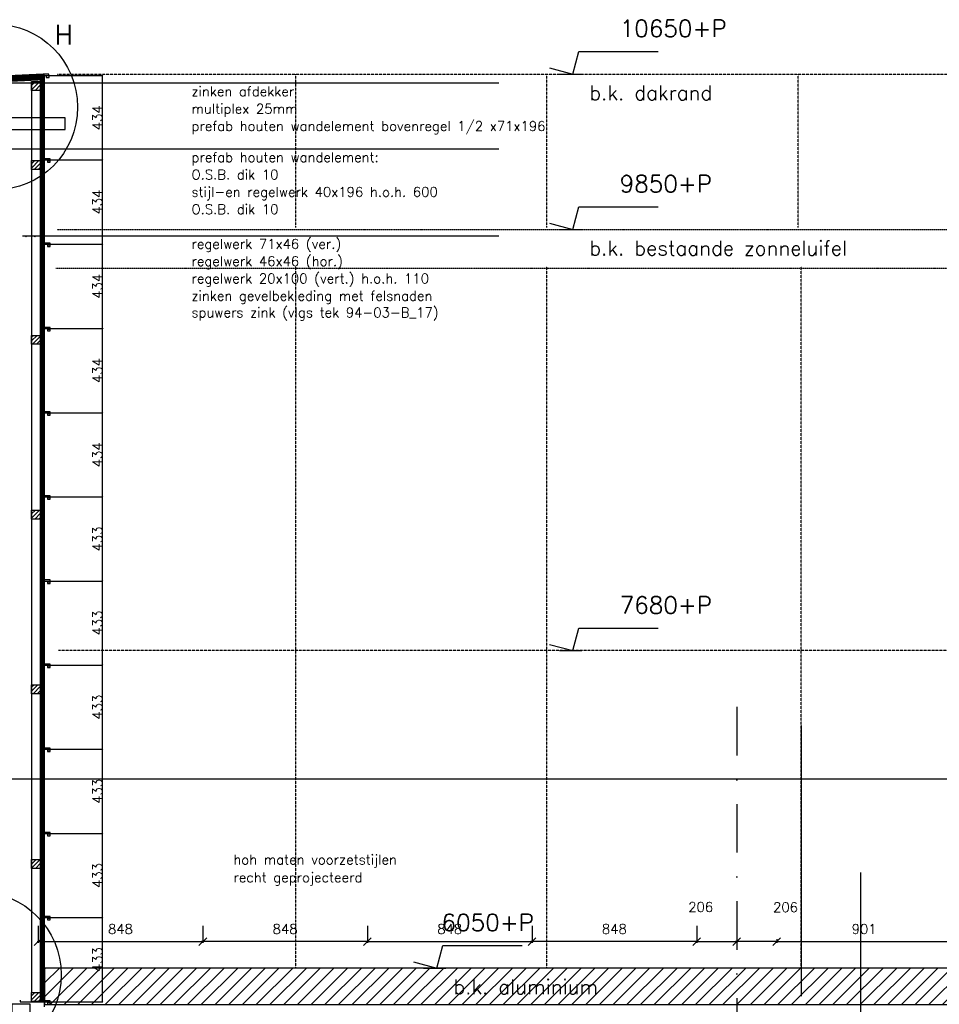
# Model space of a CAD drawing. Extents: x 0 to 297174, y -27731 to 163980.
# Tile 121 of 152: x 193958 to 198695, y 98304 to 103376. Entities that reach past the tile are written whole.
import ezdxf

# ---------------------------------------------------------------- set-up
doc = ezdxf.new("R2010")
doc.units = 0
doc.header["$LTSCALE"] = 5
doc.header["$MEASUREMENT"] = 0
doc.header["$PDMODE"] = 3
doc.header["$PDSIZE"] = 0.1
for name, pattern in [('DASHDOT', [1, 0.5, -0.25, 0, -0.25]), ('DD1', [2.66667, 1.66667, -0.5, 0, -0.5]), ('HIDDEN', [0.375, 0.25, -0.125]), ('HIDDEN2', [0.1875, 0.125, -0.0625])]:
    doc.linetypes.add(name, pattern=pattern)
doc.layers.get('0').update_dxf_attribs({"linetype": 'CONTINUOUS'})
doc.layers.get('DEFPOINTS').update_dxf_attribs({"linetype": 'CONTINUOUS'})
for name, color, linetype in [('_DETAILNUMMERS', 4, 'CONTINUOUS'), ('_DETAILNUMMERSTEKST', 4, 'CONTINUOUS'), ('A--01A1_ACEER', 1, 'CONTINUOUS'), ('A--A25--_F--3-', 9, 'CONTINUOUS'), ('A--A42--_F--3-', 9, 'CONTINUOUS'), ('A--L21D1_BUITENWAND', 1, 'CONTINUOUS'), ('A--L21D2_BUITENWAND', 2, 'CONTINUOUS'), ('A--L21DC1_BUITENWAND', 1, 'HIDDEN'), ('A--L21DC2_BUITENWAND', 2, 'HIDDEN2'), ('A--L25--', 7, 'CONTINUOUS'), ('A--L25--_F-23-', 7, 'CONTINUOUS'), ('A--L31A1_BUITENKOZIJN', 1, 'CONTINUOUS'), ('A--L42--', 7, 'CONTINUOUS'), ('A--L42--_F--3-', 7, 'CONTINUOUS'), ('A--M$1A-_F123-', 1, 'CONTINUOUS'), ('A--M01A1_MAATVOERING', 1, 'CONTINUOUS'), ('A--M01B1_HOOGTE_MAATV', 1, 'CONTINUOUS'), ('A--T$1A-_F123_20', 1, 'CONTINUOUS'), ('A--T01A-25_TEKST', 2, 'CONTINUOUS'), ('A--T01B2_HOOGTE_MAATV', 2, 'CONTINUOUS'), ('A--T01B3_HOOGTE_MAATV', 3, 'CONTINUOUS'), ('AL21-D3-_BUITENWAND', 3, 'CONTINUOUS'), ('STRAMIEN', 8, 'DD1'), ('X--LR---_CP', 7, 'CONTINUOUS')]:
    doc.layers.add(name, color=color, linetype=linetype)
doc.styles.add('HIEMSTRA', font='romans.shx')
doc.styles.add('HOOGTEXT', font='ROMANS.shx', dxfattribs={"height": 2.5})
doc.dimstyles.new('ALFA25', dxfattribs={"dimtxt": 50, "dimasz": 2, "dimexe": 0.3, "dimexo": 0.3, "dimgap": 2, "dimtad": 1, "dimdec": 0, "dimzin": 0, "dimdsep": 46, "dimtxsty": 'HIEMSTRA', "dimblk1": 'OBLIQUE', "dimblk2": 'OBLIQUE', "dimsah": 1, "dimcen": 0.09, "dimdle": 0.3, "dimclrd": 1, "dimclre": 1, "dimclrt": 2, "dimadec": 0, "dimazin": 0, "dimtfac": 0.75, "dimtdec": 4, "dimtix": 1, "dimtmove": 2, "dimatfit": 3, "dimldrblk": 'OBLIQUE', "dimfxl": 0, "dimtvp": 625, "dimtolj": 1, "dimtzin": 0, "dimarcsym": 0})
doc.dimstyles.get("Standard").update_dxf_attribs({"dimscale": 50, "dimtxt": 2.5, "dimasz": 2, "dimexe": 0.3, "dimexo": 0.3, "dimgap": 2, "dimtad": 1, "dimdec": 0, "dimzin": 0, "dimdsep": 46, "dimtxsty": 'HIEMSTRA', "dimblk1": 'OBLIQUE', "dimblk2": 'OBLIQUE', "dimsah": 1, "dimcen": 0.09, "dimdle": 0.3, "dimclrd": 1, "dimclre": 1, "dimclrt": 2, "dimadec": 0, "dimazin": 0, "dimtfac": 1, "dimtdec": 4, "dimtix": 1, "dimtmove": 2, "dimatfit": 3, "dimldrblk": 'OBLIQUE', "dimfxl": 0, "dimtvp": 625, "dimtolj": 1, "dimtzin": 0, "dimarcsym": 0})

# ---------------------------------------------------------------- blocks, each defined once
blk = doc.blocks.new('Q020261-')
at = {"layer": 'A--A25--_F--3-'}
h = blk.add_hatch(dxfattribs=at)
h.set_pattern_fill('ALFALINE', color=256, scale=15, style=0, pattern_type=2)
h.set_pattern_definition([(45, (0, 0), (-10.6066, 10.6066), [])])
h.paths.add_polyline_path([(0, 0), (0, 46), (46, 46), (46, 0)])
at = {"layer": 'A--L25--_F-23-', "color": 2, "linetype": 'Continuous'}
blk.add_lwpolyline([(0, 0), (0, 46), (46, 46), (46, 0)], close=True, dxfattribs=at)
at = {"layer": 'X--LR---_CP'}
for p in [(0, 0), (0, 0), (46, 0)]:
    blk.add_point(p, dxfattribs=at)
blk = doc.blocks.new('_OBLIQUE')
at = {"color": 0, "linetype": 'ByBlock'}
blk.add_line((-0.5, -0.5), (0.5, 0.5), dxfattribs=at)
blk = doc.blocks.new('*D112')
at = {"layer": 'A--M$1A-_F123-', "color": 1, "lineweight": -2, "ltscale": 10}
for p, q in [((194098.4, 100051.4), (194385.7, 100051.4)), ((194385.4, 99617.6), (194385.4, 100051.7)), ((194085.9, 99617.9), (194385.7, 99617.9))]:
    blk.add_line(p, q, dxfattribs=at)
at = {"layer": 'DEFPOINTS', "color": 0, "ltscale": 10}
for p in [(194098.1, 100051.4), (194385.4, 100051.4), (194085.6, 99617.9)]:
    blk.add_point(p, dxfattribs=at)
at = {"layer": 'A--M$1A-_F123-', "color": 1, "lineweight": -2, "ltscale": 10, "xscale": 2, "yscale": 2, "zscale": 2}
for p, rotation in [((194385.4, 100051.4), 90), ((194385.4, 99617.9), 270)]:
    blk.add_blockref('_OBLIQUE', p, dxfattribs=dict(at, rotation=rotation))
at = {"layer": 'A--M$1A-_F123-', "color": 2, "ltscale": 10, "insert": (194358.4, 99834.7), "char_height": 50, "attachment_point": 5, "rotation": 90, "style": 'HIEMSTRA'}
blk.add_mtext('\\A1;433', dxfattribs=at)
blk = doc.blocks.new('*D113')
at = {"layer": 'A--M$1A-_F123-', "color": 1, "lineweight": -2, "ltscale": 10}
for p, q in [((194098.4, 100484.4), (194385.7, 100484.4)), ((194385.4, 100051.1), (194385.4, 100484.7)), ((194098.4, 100051.4), (194385.7, 100051.4))]:
    blk.add_line(p, q, dxfattribs=at)
at = {"layer": 'DEFPOINTS', "color": 0, "ltscale": 10}
for p in [(194098.1, 100484.4), (194385.4, 100484.4), (194098.1, 100051.4)]:
    blk.add_point(p, dxfattribs=at)
at = {"layer": 'A--M$1A-_F123-', "color": 1, "lineweight": -2, "ltscale": 10, "xscale": 2, "yscale": 2, "zscale": 2}
for p, rotation in [((194385.4, 100484.4), 90), ((194385.4, 100051.4), 270)]:
    blk.add_blockref('_OBLIQUE', p, dxfattribs=dict(at, rotation=rotation))
at = {"layer": 'A--M$1A-_F123-', "color": 2, "ltscale": 10, "insert": (194358.4, 100267.9), "char_height": 50, "attachment_point": 5, "rotation": 90, "style": 'HIEMSTRA'}
blk.add_mtext('\\A1;433', dxfattribs=at)
blk = doc.blocks.new('*D114')
at = {"layer": 'A--M$1A-_F123-', "color": 1, "lineweight": -2, "ltscale": 10}
for p, q in [((194098.4, 100917.4), (194385.7, 100917.4)), ((194385.4, 100484.1), (194385.4, 100917.7)), ((194098.4, 100484.4), (194385.7, 100484.4))]:
    blk.add_line(p, q, dxfattribs=at)
at = {"layer": 'DEFPOINTS', "color": 0, "ltscale": 10}
for p in [(194098.1, 100917.4), (194385.4, 100917.4), (194098.1, 100484.4)]:
    blk.add_point(p, dxfattribs=at)
at = {"layer": 'A--M$1A-_F123-', "color": 1, "lineweight": -2, "ltscale": 10, "xscale": 2, "yscale": 2, "zscale": 2}
for p, rotation in [((194385.4, 100917.4), 90), ((194385.4, 100484.4), 270)]:
    blk.add_blockref('_OBLIQUE', p, dxfattribs=dict(at, rotation=rotation))
at = {"layer": 'A--M$1A-_F123-', "color": 2, "ltscale": 10, "insert": (194358.4, 100700.9), "char_height": 50, "attachment_point": 5, "rotation": 90, "style": 'HIEMSTRA'}
blk.add_mtext('\\A1;433', dxfattribs=at)
blk = doc.blocks.new('*D115')
at = {"layer": 'A--M$1A-_F123-', "color": 1, "lineweight": -2, "ltscale": 10}
for p, q in [((194098.4, 101351.4), (194385.7, 101351.4)), ((194385.4, 100917.1), (194385.4, 101351.7)), ((194098.4, 100917.4), (194385.7, 100917.4))]:
    blk.add_line(p, q, dxfattribs=at)
at = {"layer": 'DEFPOINTS', "color": 0, "ltscale": 10}
for p in [(194098.1, 101351.4), (194385.4, 101351.4), (194098.1, 100917.4)]:
    blk.add_point(p, dxfattribs=at)
at = {"layer": 'A--M$1A-_F123-', "color": 1, "lineweight": -2, "ltscale": 10, "xscale": 2, "yscale": 2, "zscale": 2}
for p, rotation in [((194385.4, 101351.4), 90), ((194385.4, 100917.4), 270)]:
    blk.add_blockref('_OBLIQUE', p, dxfattribs=dict(at, rotation=rotation))
at = {"layer": 'A--M$1A-_F123-', "color": 2, "ltscale": 10, "insert": (194358.4, 101134.4), "char_height": 50, "attachment_point": 5, "rotation": 90, "style": 'HIEMSTRA'}
blk.add_mtext('\\A1;434', dxfattribs=at)
blk = doc.blocks.new('*D116')
at = {"layer": 'A--M$1A-_F123-', "color": 1, "lineweight": -2, "ltscale": 10}
for p, q in [((194098.4, 101785.4), (194385.7, 101785.4)), ((194385.4, 101351.1), (194385.4, 101785.7)), ((194098.4, 101351.4), (194385.7, 101351.4))]:
    blk.add_line(p, q, dxfattribs=at)
at = {"layer": 'DEFPOINTS', "color": 0, "ltscale": 10}
for p in [(194098.1, 101785.4), (194385.4, 101785.4), (194098.1, 101351.4)]:
    blk.add_point(p, dxfattribs=at)
at = {"layer": 'A--M$1A-_F123-', "color": 1, "lineweight": -2, "ltscale": 10, "xscale": 2, "yscale": 2, "zscale": 2}
for p, rotation in [((194385.4, 101785.4), 90), ((194385.4, 101351.4), 270)]:
    blk.add_blockref('_OBLIQUE', p, dxfattribs=dict(at, rotation=rotation))
at = {"layer": 'A--M$1A-_F123-', "color": 2, "ltscale": 10, "insert": (194358.4, 101568.4), "char_height": 50, "attachment_point": 5, "rotation": 90, "style": 'HIEMSTRA'}
blk.add_mtext('\\A1;434', dxfattribs=at)
blk = doc.blocks.new('*D117')
at = {"layer": 'A--M$1A-_F123-', "color": 1, "lineweight": -2, "ltscale": 10}
for p, q in [((194098.4, 102219.4), (194385.7, 102219.4)), ((194385.4, 101785.1), (194385.4, 102219.7)), ((194098.4, 101785.4), (194385.7, 101785.4))]:
    blk.add_line(p, q, dxfattribs=at)
at = {"layer": 'DEFPOINTS', "color": 0, "ltscale": 10}
for p in [(194098.1, 102219.4), (194385.4, 102219.4), (194098.1, 101785.4)]:
    blk.add_point(p, dxfattribs=at)
at = {"layer": 'A--M$1A-_F123-', "color": 1, "lineweight": -2, "ltscale": 10, "xscale": 2, "yscale": 2, "zscale": 2}
for p, rotation in [((194385.4, 102219.4), 90), ((194385.4, 101785.4), 270)]:
    blk.add_blockref('_OBLIQUE', p, dxfattribs=dict(at, rotation=rotation))
at = {"layer": 'A--M$1A-_F123-', "color": 2, "ltscale": 10, "insert": (194358.4, 102002.4), "char_height": 50, "attachment_point": 5, "rotation": 90, "style": 'HIEMSTRA'}
blk.add_mtext('\\A1;434', dxfattribs=at)
blk = doc.blocks.new('*D118')
at = {"layer": 'A--M$1A-_F123-', "color": 1, "lineweight": -2, "ltscale": 10}
for p, q in [((194098.4, 102653.4), (194385.7, 102653.4)), ((194385.4, 102219.1), (194385.4, 102653.7)), ((194098.4, 102219.4), (194385.7, 102219.4))]:
    blk.add_line(p, q, dxfattribs=at)
at = {"layer": 'DEFPOINTS', "color": 0, "ltscale": 10}
for p in [(194098.1, 102653.4), (194385.4, 102653.4), (194098.1, 102219.4)]:
    blk.add_point(p, dxfattribs=at)
at = {"layer": 'A--M$1A-_F123-', "color": 1, "lineweight": -2, "ltscale": 10, "xscale": 2, "yscale": 2, "zscale": 2}
for p, rotation in [((194385.4, 102653.4), 90), ((194385.4, 102219.4), 270)]:
    blk.add_blockref('_OBLIQUE', p, dxfattribs=dict(at, rotation=rotation))
at = {"layer": 'A--M$1A-_F123-', "color": 2, "ltscale": 10, "insert": (194358.4, 102436.4), "char_height": 50, "attachment_point": 5, "rotation": 90, "style": 'HIEMSTRA'}
blk.add_mtext('\\A1;434', dxfattribs=at)
blk = doc.blocks.new('*D119')
at = {"layer": 'A--M$1A-_F123-', "color": 1, "lineweight": -2, "ltscale": 10}
for p, q in [((194098.4, 103087.9), (194385.7, 103087.9)), ((194385.4, 102653.1), (194385.4, 103088.2)), ((194098.4, 102653.4), (194385.7, 102653.4))]:
    blk.add_line(p, q, dxfattribs=at)
at = {"layer": 'DEFPOINTS', "color": 0, "ltscale": 10}
for p in [(194098.1, 103087.9), (194385.4, 103087.9), (194098.1, 102653.4)]:
    blk.add_point(p, dxfattribs=at)
at = {"layer": 'A--M$1A-_F123-', "color": 1, "lineweight": -2, "ltscale": 10, "xscale": 2, "yscale": 2, "zscale": 2}
for p, rotation in [((194385.4, 103087.9), 90), ((194385.4, 102653.4), 270)]:
    blk.add_blockref('_OBLIQUE', p, dxfattribs=dict(at, rotation=rotation))
at = {"layer": 'A--M$1A-_F123-', "color": 2, "ltscale": 10, "insert": (194358.4, 102870.7), "char_height": 50, "attachment_point": 5, "rotation": 90, "style": 'HIEMSTRA'}
blk.add_mtext('\\A1;434', dxfattribs=at)
blk = doc.blocks.new('*D120')
at = {"layer": 'A--M$1A-_F123-', "color": 1, "lineweight": -2, "ltscale": 10}
for p, q in [((194098.4, 99617.9), (194385.7, 99617.9)), ((194385.4, 99184.2), (194385.4, 99618.2)), ((194085.9, 99184.5), (194385.7, 99184.5))]:
    blk.add_line(p, q, dxfattribs=at)
at = {"layer": 'DEFPOINTS', "color": 0, "ltscale": 10}
for p in [(194098.1, 99617.9), (194385.4, 99617.9), (194085.6, 99184.5)]:
    blk.add_point(p, dxfattribs=at)
at = {"layer": 'A--M$1A-_F123-', "color": 1, "lineweight": -2, "ltscale": 10, "xscale": 2, "yscale": 2, "zscale": 2}
for p, rotation in [((194385.4, 99617.9), 90), ((194385.4, 99184.5), 270)]:
    blk.add_blockref('_OBLIQUE', p, dxfattribs=dict(at, rotation=rotation))
at = {"layer": 'A--M$1A-_F123-', "color": 2, "ltscale": 10, "insert": (194358.4, 99401.2), "char_height": 50, "attachment_point": 5, "rotation": 90, "style": 'HIEMSTRA'}
blk.add_mtext('\\A1;433', dxfattribs=at)
blk = doc.blocks.new('*D121')
at = {"layer": 'A--M$1A-_F123-', "color": 1, "lineweight": -2, "ltscale": 10}
for p, q in [((194098.4, 99184.5), (194385.7, 99184.5)), ((194385.4, 98750.7), (194385.4, 99184.8)), ((194085.9, 98751), (194385.7, 98751))]:
    blk.add_line(p, q, dxfattribs=at)
at = {"layer": 'DEFPOINTS', "color": 0, "ltscale": 10}
for p in [(194098.1, 99184.5), (194385.4, 99184.5), (194085.6, 98751)]:
    blk.add_point(p, dxfattribs=at)
at = {"layer": 'A--M$1A-_F123-', "color": 1, "lineweight": -2, "ltscale": 10, "xscale": 2, "yscale": 2, "zscale": 2}
for p, rotation in [((194385.4, 99184.5), 90), ((194385.4, 98751), 270)]:
    blk.add_blockref('_OBLIQUE', p, dxfattribs=dict(at, rotation=rotation))
at = {"layer": 'A--M$1A-_F123-', "color": 2, "ltscale": 10, "insert": (194358.4, 98967.7), "char_height": 50, "attachment_point": 5, "rotation": 90, "style": 'HIEMSTRA'}
blk.add_mtext('\\A1;433', dxfattribs=at)
blk = doc.blocks.new('*D122')
at = {"layer": 'A--M$1A-_F123-', "color": 1, "lineweight": -2, "ltscale": 10}
for p, q in [((194098.4, 98751), (194385.7, 98751)), ((194385.4, 98317.2), (194385.4, 98751.3)), ((194085.9, 98317.5), (194385.7, 98317.5))]:
    blk.add_line(p, q, dxfattribs=at)
at = {"layer": 'DEFPOINTS', "color": 0, "ltscale": 10}
for p in [(194098.1, 98751), (194385.4, 98751), (194085.6, 98317.5)]:
    blk.add_point(p, dxfattribs=at)
at = {"layer": 'A--M$1A-_F123-', "color": 1, "lineweight": -2, "ltscale": 10, "xscale": 2, "yscale": 2, "zscale": 2}
for p, rotation in [((194385.4, 98751), 90), ((194385.4, 98317.5), 270)]:
    blk.add_blockref('_OBLIQUE', p, dxfattribs=dict(at, rotation=rotation))
at = {"layer": 'A--M$1A-_F123-', "color": 2, "ltscale": 10, "insert": (194358.4, 98534.3), "char_height": 50, "attachment_point": 5, "rotation": 90, "style": 'HIEMSTRA'}
blk.add_mtext('\\A1;433', dxfattribs=at)
blk = doc.blocks.new('*U1701')
at = {"layer": 'A--A42--_F--3-', "linetype": 'Continuous'}
h = blk.add_hatch(dxfattribs=at)
h.set_pattern_fill('ALFALINE', color=256, scale=4, angle=225, style=0)
h.set_pattern_definition([(270, (0, 0), (4, 2e-14), [])])
h.paths.add_polyline_path([(0, 0), (-10, 0), (-10, 4746.7), (0, 4746.7), (10, 4746.7), (10, 0)])
at = {"layer": 'A--L42--_F--3-', "color": 3, "linetype": 'Continuous'}
for points in [[(0, 0), (-10, 0), (-10, 4746.7), (0, 4746.7)], [(0, 0), (10, 0), (10, 4746.7), (0, 4746.7)]]:
    blk.add_lwpolyline(points, dxfattribs=at)
blk = doc.blocks.new('*D495')
at = {"layer": 'A--M$1A-_F123-', "color": 1, "linetype": 'Continuous', "lineweight": -2}
for p, q in [((194053.4, 99174), (194053.4, 99087.2)), ((194901.4, 99174), (194901.4, 99087.2)), ((194047.4, 99093.2), (194907.4, 99093.2))]:
    blk.add_line(p, q, dxfattribs=at)
at = {"layer": 'DEFPOINTS', "color": 0, "linetype": 'Continuous'}
for p in [(194053.4, 99180), (194901.4, 99180), (194901.4, 99093.2)]:
    blk.add_point(p, dxfattribs=at)
at = {"layer": 'A--M$1A-_F123-', "color": 1, "linetype": 'Continuous', "lineweight": -2, "xscale": 40, "yscale": 40, "zscale": 40, "rotation": 180}
blk.add_blockref('_OBLIQUE', (194053.4, 99093.2), dxfattribs=at)
at = {"layer": 'A--M$1A-_F123-', "color": 1, "linetype": 'Continuous', "lineweight": -2, "xscale": 40, "yscale": 40, "zscale": 40}
blk.add_blockref('_OBLIQUE', (194901.4, 99093.2), dxfattribs=at)
at = {"layer": 'A--M$1A-_F123-', "color": 2, "linetype": 'Continuous', "insert": (194477.4, 99158.2), "char_height": 50, "attachment_point": 5, "style": 'HIEMSTRA'}
blk.add_mtext('\\A1;848', dxfattribs=at)
blk = doc.blocks.new('*D496')
at = {"layer": 'A--M$1A-_F123-', "color": 1, "linetype": 'Continuous', "lineweight": -2}
for p, q in [((194901.4, 99174), (194901.4, 99087.2)), ((195749.4, 99174), (195749.4, 99087.2)), ((195755.4, 99093.2), (194895.4, 99093.2))]:
    blk.add_line(p, q, dxfattribs=at)
at = {"layer": 'DEFPOINTS', "color": 0, "linetype": 'Continuous'}
for p in [(194901.4, 99180), (195749.4, 99180), (194901.4, 99093.2)]:
    blk.add_point(p, dxfattribs=at)
at = {"layer": 'A--M$1A-_F123-', "color": 1, "linetype": 'Continuous', "lineweight": -2, "xscale": 40, "yscale": 40, "zscale": 40, "rotation": 180}
blk.add_blockref('_OBLIQUE', (194901.4, 99093.2), dxfattribs=at)
at = {"layer": 'A--M$1A-_F123-', "color": 1, "linetype": 'Continuous', "lineweight": -2, "xscale": 40, "yscale": 40, "zscale": 40}
blk.add_blockref('_OBLIQUE', (195749.4, 99093.2), dxfattribs=at)
at = {"layer": 'A--M$1A-_F123-', "color": 2, "linetype": 'Continuous', "insert": (195325.4, 99158.2), "char_height": 50, "attachment_point": 5, "style": 'HIEMSTRA'}
blk.add_mtext('\\A1;848', dxfattribs=at)
blk = doc.blocks.new('*D497')
at = {"layer": 'A--M$1A-_F123-', "color": 1, "linetype": 'Continuous', "lineweight": -2}
for p, q in [((196597.4, 99174), (196597.4, 99087.2)), ((197445.4, 99174), (197445.4, 99087.2)), ((197451.4, 99093.2), (196591.4, 99093.2))]:
    blk.add_line(p, q, dxfattribs=at)
at = {"layer": 'DEFPOINTS', "color": 0, "linetype": 'Continuous'}
for p in [(196597.4, 99180), (197445.4, 99180), (196597.4, 99093.2)]:
    blk.add_point(p, dxfattribs=at)
at = {"layer": 'A--M$1A-_F123-', "color": 1, "linetype": 'Continuous', "lineweight": -2, "xscale": 40, "yscale": 40, "zscale": 40, "rotation": 180}
blk.add_blockref('_OBLIQUE', (196597.4, 99093.2), dxfattribs=at)
at = {"layer": 'A--M$1A-_F123-', "color": 1, "linetype": 'Continuous', "lineweight": -2, "xscale": 40, "yscale": 40, "zscale": 40}
blk.add_blockref('_OBLIQUE', (197445.4, 99093.2), dxfattribs=at)
at = {"layer": 'A--M$1A-_F123-', "color": 2, "linetype": 'Continuous', "insert": (197021.4, 99158.2), "char_height": 50, "attachment_point": 5, "style": 'HIEMSTRA'}
blk.add_mtext('\\A1;848', dxfattribs=at)
blk = doc.blocks.new('*D498')
at = {"layer": 'A--M$1A-_F123-', "color": 1, "linetype": 'Continuous', "lineweight": -2}
for p, q in [((195749.4, 99174), (195749.4, 99087.2)), ((196597.4, 99174), (196597.4, 99087.2)), ((195743.4, 99093.2), (196603.4, 99093.2))]:
    blk.add_line(p, q, dxfattribs=at)
at = {"layer": 'DEFPOINTS', "color": 0, "linetype": 'Continuous'}
for p in [(195749.4, 99180), (196597.4, 99180), (196597.4, 99093.2)]:
    blk.add_point(p, dxfattribs=at)
at = {"layer": 'A--M$1A-_F123-', "color": 1, "linetype": 'Continuous', "lineweight": -2, "xscale": 40, "yscale": 40, "zscale": 40, "rotation": 180}
blk.add_blockref('_OBLIQUE', (195749.4, 99093.2), dxfattribs=at)
at = {"layer": 'A--M$1A-_F123-', "color": 1, "linetype": 'Continuous', "lineweight": -2, "xscale": 40, "yscale": 40, "zscale": 40}
blk.add_blockref('_OBLIQUE', (196597.4, 99093.2), dxfattribs=at)
at = {"layer": 'A--M$1A-_F123-', "color": 2, "linetype": 'Continuous', "insert": (196173.4, 99158.2), "char_height": 50, "attachment_point": 5, "style": 'HIEMSTRA'}
blk.add_mtext('\\A1;848', dxfattribs=at)
blk = doc.blocks.new('*D499')
at = {"layer": 'A--M$1A-_F123-', "color": 1, "linetype": 'Continuous', "lineweight": -2}
blk.add_line((197439.4, 99093.2), (197657.6, 99093.2), dxfattribs=at)
at = {"layer": 'DEFPOINTS', "color": 0, "linetype": 'Continuous'}
for p in [(197445.4, 99093.2), (197651.6, 99093.2), (197651.6, 99093.2)]:
    blk.add_point(p, dxfattribs=at)
at = {"layer": 'A--M$1A-_F123-', "color": 1, "linetype": 'Continuous', "lineweight": -2, "xscale": 40, "yscale": 40, "zscale": 40, "rotation": 180}
blk.add_blockref('_OBLIQUE', (197445.4, 99093.2), dxfattribs=at)
at = {"layer": 'A--M$1A-_F123-', "color": 1, "linetype": 'Continuous', "lineweight": -2, "xscale": 40, "yscale": 40, "zscale": 40}
blk.add_blockref('_OBLIQUE', (197651.6, 99093.2), dxfattribs=at)
at = {"layer": 'A--M$1A-_F123-', "color": 2, "linetype": 'Continuous', "insert": (197466.2, 99271.7), "char_height": 50, "attachment_point": 5, "style": 'HIEMSTRA'}
blk.add_mtext('\\A1;206', dxfattribs=at)
blk = doc.blocks.new('*D500')
at = {"layer": 'A--M$1A-_F123-', "color": 1, "linetype": 'Continuous', "lineweight": -2}
blk.add_line((197863.8, 99093.2), (197645.6, 99093.2), dxfattribs=at)
at = {"layer": 'DEFPOINTS', "color": 0, "linetype": 'Continuous'}
for p in [(197651.6, 99093.2), (197651.6, 99093.2), (197857.8, 99093.2)]:
    blk.add_point(p, dxfattribs=at)
at = {"layer": 'A--M$1A-_F123-', "color": 1, "linetype": 'Continuous', "lineweight": -2, "xscale": 40, "yscale": 40, "zscale": 40, "rotation": 180}
blk.add_blockref('_OBLIQUE', (197651.6, 99093.2), dxfattribs=at)
at = {"layer": 'A--M$1A-_F123-', "color": 1, "linetype": 'Continuous', "lineweight": -2, "xscale": 40, "yscale": 40, "zscale": 40}
blk.add_blockref('_OBLIQUE', (197857.8, 99093.2), dxfattribs=at)
at = {"layer": 'A--M$1A-_F123-', "color": 2, "linetype": 'Continuous', "insert": (197902.8, 99270.4), "char_height": 50, "attachment_point": 5, "style": 'HIEMSTRA'}
blk.add_mtext('\\A1;206', dxfattribs=at)
blk = doc.blocks.new('*D501')
at = {"layer": 'A--M$1A-_F123-', "color": 1, "linetype": 'Continuous', "lineweight": -2}
for p, q in [((197857.6, 99106.7), (197857.6, 99087.2)), ((198758.1, 99106.7), (198758.1, 99087.2)), ((197851.6, 99093.2), (198764.1, 99093.2))]:
    blk.add_line(p, q, dxfattribs=at)
at = {"layer": 'DEFPOINTS', "color": 0, "linetype": 'Continuous'}
for p in [(197857.6, 99112.7), (198758.1, 99112.7), (198758.1, 99093.2)]:
    blk.add_point(p, dxfattribs=at)
at = {"layer": 'A--M$1A-_F123-', "color": 1, "linetype": 'Continuous', "lineweight": -2, "xscale": 40, "yscale": 40, "zscale": 40, "rotation": 180}
blk.add_blockref('_OBLIQUE', (197857.6, 99093.2), dxfattribs=at)
at = {"layer": 'A--M$1A-_F123-', "color": 1, "linetype": 'Continuous', "lineweight": -2, "xscale": 40, "yscale": 40, "zscale": 40}
blk.add_blockref('_OBLIQUE', (198758.1, 99093.2), dxfattribs=at)
at = {"layer": 'A--M$1A-_F123-', "color": 2, "linetype": 'Continuous', "insert": (198307.9, 99158.2), "char_height": 50, "attachment_point": 5, "style": 'HIEMSTRA'}
blk.add_mtext('\\A1;901', dxfattribs=at)
blk = doc.blocks.new('HOOGTEP')
at = {"layer": 'A--M01A1_MAATVOERING'}
for p, q in [((0, 0), (0.62, 2.33)), ((0.62, 2.33), (8.79, 2.33)), ((-2.41, 0.65), (0, 0))]:
    blk.add_line(p, q, dxfattribs=at)
at = {"layer": 'A--M01B1_HOOGTE_MAATV'}
blk.add_line((-1.38, 0), (0.91, 0), dxfattribs=at)
at = {"layer": 'A--T01B2_HOOGTE_MAATV', "style": 'HOOGTEXT', "flags": 4}
blk.add_attdef('TEKST', (1.84, -0.67), '', height=1.5, dxfattribs=at)
at = {"layer": 'A--T01B3_HOOGTE_MAATV', "style": 'HOOGTEXT', "flags": 4}
blk.add_attdef('HOOGTE', (1.67, 3.82), '', height=1.75, dxfattribs=at)

msp = doc.modelspace()

# ---------------------------------------------------------------- hatches: boundary and pattern name
at = {"layer": 'A--01A1_ACEER'}
h = msp.add_hatch(dxfattribs=at)
h.set_pattern_fill('ANSI31', color=256, scale=400, style=0)
h.paths.add_polyline_path([(194085.6, 98490.9), (194085.6, 98302.9), (201576.9, 98302.9), (201576.9, 98490.9)])
edge = h.paths.add_edge_path(flags=16)
edge.add_line((201576.9, 98490.9), (194085.6, 98490.9))
at = {"layer": 'A--A42--_F--3-'}
h = msp.add_hatch(dxfattribs=at)
h.set_pattern_fill('ALFALINE', color=256, scale=4, angle=132.3132, style=0, pattern_type=2)
h.set_pattern_definition([(2.6868, (194090.042, 103792.191), (0.187505, -3.995603), [])])
h.paths.add_polyline_path([(194085.4, 103074), (194084.5, 103093), (193738.5, 103076.8), (193739.4, 103057.8), (193739.7, 103051.8), (194085.6, 103068)])

# ---------------------------------------------------------------- linework, layer by layer
at = {"linetype": 'Continuous'}
msp.add_line((194086.2, 99216.7), (194086.2, 99786), dxfattribs=at)
at = {"layer": '_DETAILNUMMERS'}
msp.add_line((198288.7, 98982.5), (198288.7, 97790.7), dxfattribs=at)
for centre in [(193829.4, 102925.9), (193745, 98456.5, 0)]:
    msp.add_circle(centre, 427.3, dxfattribs=at)
at = {"layer": 'A--01A1_ACEER', "ltscale": 10}
msp.add_line((162632.5, 99465.9), (204168.1, 99465.9), dxfattribs=at)
at = {"layer": 'A--01A1_ACEER', "color": 2}
msp.add_lwpolyline([(194193.2, 102810.7), (194193.2, 102870.7), (193589.6, 102870.7), (193589.6, 102990.7), (193529.6, 102990.7), (193529.6, 102810.7)], close=True, dxfattribs=at)
at = {"layer": 'A--L21D1_BUITENWAND', "elevation": 0}
msp.add_lwpolyline([(193920, 98306.5), (194010, 98306.5), (194010, 98242.4), (193920, 98242.4)], close=True, dxfattribs=at)
at = {"layer": 'A--L21D2_BUITENWAND'}
for p, q in [((194019.6, 103045.5), (194019.6, 98364.8)), ((194065.6, 103045.5), (194065.6, 98403.6))]:
    msp.add_line(p, q, dxfattribs=at)
at = {"layer": 'A--L21D2_BUITENWAND', "color": 4}
msp.add_lwpolyline([(194094.7, 103085.7), (194095.1, 103077.9), (194109.3, 103078.6), (194108.5, 103095.9), (194078.5, 103094.6), (193716.7, 103078.3), (193722.6, 102946.1), (193743.7, 102959.6)], dxfattribs=at)
for points in [[(194101.4, 102649.4), (194101.4, 102641.6), (194115.6, 102641.6), (194115.6, 102658.9), (194085.6, 102658.9), (194085.6, 103084.4, -0.414215), (194089.6, 103088.4), (194106.5, 103088.4, -0.410365), (194108.5, 103086.4), (194108.5, 103081.6)], [(194101.4, 102215.4), (194101.4, 102207.6), (194115.6, 102207.6), (194115.6, 102224.9), (194085.6, 102224.9), (194085.6, 102649.4, -0.414215), (194089.6, 102653.4), (194106.5, 102653.4, -0.410365), (194108.5, 102651.4), (194108.5, 102646.6)], [(194101.4, 102215.4), (194101.4, 102207.6), (194115.6, 102207.6), (194115.6, 102224.9), (194085.6, 102224.9), (194085.6, 102649.4, -0.414215), (194089.6, 102653.4), (194106.5, 102653.4, -0.410365), (194108.5, 102651.4), (194108.5, 102646.6)], [(194101.4, 101781.4), (194101.4, 101773.6), (194115.6, 101773.6), (194115.6, 101790.9), (194085.6, 101790.9), (194085.6, 102215.4, -0.414215), (194089.6, 102219.4), (194106.5, 102219.4, -0.410365), (194108.5, 102217.4), (194108.5, 102212.6)], [(194101.4, 101347.4), (194101.4, 101339.6), (194115.6, 101339.6), (194115.6, 101356.9), (194085.6, 101356.9), (194085.6, 101781.4, -0.414215), (194089.6, 101785.4), (194106.5, 101785.4, -0.410365), (194108.5, 101783.4), (194108.5, 101778.6)], [(194101.4, 100913.4), (194101.4, 100905.6), (194115.6, 100905.6), (194115.6, 100922.9), (194085.6, 100922.9), (194085.6, 101347.4, -0.414215), (194089.6, 101351.4), (194106.5, 101351.4, -0.410365), (194108.5, 101349.4), (194108.5, 101344.6)], [(194101.4, 100480.4), (194101.4, 100472.6), (194115.6, 100472.6), (194115.6, 100489.9), (194085.6, 100489.9), (194085.6, 100913.4, -0.414215), (194089.6, 100917.4), (194106.5, 100917.4, -0.410365), (194108.5, 100915.4), (194108.5, 100910.6)], [(194101.4, 100047.4), (194101.4, 100039.6), (194115.6, 100039.6), (194115.6, 100056.9), (194085.6, 100056.9), (194085.6, 100480.4, -0.414215), (194089.6, 100484.4), (194106.5, 100484.4, -0.410365), (194108.5, 100482.4), (194108.5, 100477.6)], [(194101.4, 99613.9), (194101.4, 99606.1), (194115.6, 99606.1), (194115.6, 99623.5), (194085.6, 99623.5), (194085.6, 100047.9, -0.414215), (194089.6, 100051.9), (194106.5, 100051.9, -0.410365), (194108.5, 100050), (194108.5, 100045.1)], [(194101.4, 99180.5), (194101.4, 99172.6), (194115.6, 99172.6), (194115.6, 99190), (194085.6, 99190), (194085.6, 99614.5, -0.414215), (194089.6, 99618.5), (194106.5, 99618.5, -0.410365), (194108.5, 99616.5), (194108.5, 99611.6)], [(194101.4, 98747), (194101.4, 98739.2), (194115.6, 98739.2), (194115.6, 98756.5), (194085.6, 98756.5), (194085.6, 99181, -0.414215), (194089.6, 99185), (194106.5, 99185, -0.410365), (194108.5, 99183), (194108.5, 99178.2)], [(194101.4, 98313.5), (194101.4, 98305.7), (194115.6, 98305.7), (194115.6, 98323), (194085.6, 98323), (194085.6, 98747.5, -0.414215), (194089.6, 98751.5), (194106.5, 98751.5, -0.410365), (194108.5, 98749.5), (194108.5, 98744.7)], [(193961.4, 98325.7), (193961.4, 98317.9), (193961.4, 98317.9), (193961.4, 98317.9), (194085.6, 98317.9), (194085.6, 98314, -0.414215), (194089.6, 98318), (194106.5, 98318, -0.410365), (194108.5, 98316.1), (194108.5, 98311.2)]]:
    msp.add_lwpolyline(points, format="xyb", dxfattribs=at)
at = {"layer": 'A--L21DC1_BUITENWAND'}
for p, q in [((194152, 103095.9), (203561, 103095.9)), ((195380.1, 102305.9), (195380.1, 103095.9)), ((196674.1, 102305.9), (196674.1, 103095.9)), ((197968.1, 102305.9), (197968.1, 103095.9)), ((195380.1, 98490.9), (195380.1, 102105.9)), ((196674.1, 98490.9), (196674.1, 102105.9)), ((197983.8, 98490.9), (197983.8, 102105.9))]:
    msp.add_line(p, q, dxfattribs=at)
at = {"layer": 'A--L21DC1_BUITENWAND', "color": 5}
msp.add_line((201515, 100125.9), (194158, 100125.9), dxfattribs=at)
at = {"layer": 'A--L21DC2_BUITENWAND'}
for p, q in [((194152, 102295.9), (203561, 102295.9)), ((194145, 102095.9), (203561, 102095.9))]:
    msp.add_line(p, q, dxfattribs=at)
at = {"layer": 'A--L31A1_BUITENKOZIJN'}
for p, q in [((197984.2, 99740.9), (197984.2, 98345.9)), ((194085, 99156.9), (194085, 98291.9))]:
    msp.add_line(p, q, dxfattribs=at)
at = {"layer": 'A--L42--_F--3-', "color": 3, "linetype": 'Continuous'}
msp.add_line((193739.7, 103051.8), (194085.6, 103068), dxfattribs=at)
msp.add_lwpolyline([(194085.6, 103068), (194084.5, 103093), (193738.5, 103076.8), (193739.7, 103051.8)], dxfattribs=at)
at = {"layer": 'A--T$1A-_F123_20', "const_width": 4.75}
for points in [[(193988, 102260.5, 1), (193993.3, 102260.5, 1)], [(194033.8, 102260.5, 1), (194039.1, 102260.5, 1)], [(194073.5, 102260.5, 1), (194078.8, 102260.5, 1)]]:
    msp.add_lwpolyline(points, format="xyb", close=True, dxfattribs=at)
at = {"layer": 'A--T01A-25_TEKST'}
for p, q in [((196425.6, 103048.3), (193869.4, 103048.3)), ((196425.6, 102709.4), (193869.4, 102709.4)), ((196425.6, 102260.5), (193973.4, 102260.5))]:
    msp.add_line(p, q, dxfattribs=at)
at = {"layer": 'AL21-D3-_BUITENWAND', "color": 5}
msp.add_lwpolyline([(194085.6, 98490.9), (194085.6, 98302.9), (201576.9, 98302.9), (201576.9, 98490.9)], close=True, dxfattribs=at)
at = {"layer": 'STRAMIEN', "linetype": 'DASHDOT', "ltscale": 100}
msp.add_line((197651.6, 99835.9), (197651.6, 90754.3), dxfattribs=at)
at = {"layer": 'STRAMIEN', "color": 5, "linetype": 'Continuous', "ltscale": 100}
msp.add_line((201576.9, 98490.9), (194085.6, 98490.9), dxfattribs=at)

# ---------------------------------------------------------------- block references
ref = msp.add_blockref('HOOGTEP', (196807.8, 103095.9), dxfattribs=dict(xscale=50, yscale=50, zscale=50))
ref.add_attrib('TEKST', 'b.k. dakrand', (196892.1, 102961.9), dxfattribs={"layer": 'A--T01B2_HOOGTE_MAATV', "height": 75, "style": 'HOOGTEXT', "flags": 4})
ref.add_attrib('HOOGTE', '10650+P', (197048.7, 103286.9), dxfattribs={"layer": 'A--T01B3_HOOGTE_MAATV', "height": 87.5, "style": 'HOOGTEXT', "flags": 4})
ref = msp.add_blockref('HOOGTEP', (196807.8, 102295.9), dxfattribs=dict(xscale=50, yscale=50, zscale=50))
ref.add_attrib('TEKST', 'b.k. bestaande zonneluifel', (196892.1, 102161.9), dxfattribs={"layer": 'A--T01B2_HOOGTE_MAATV', "height": 75, "style": 'HOOGTEXT', "flags": 4})
ref.add_attrib('HOOGTE', '9850+P', (197048.7, 102486.9), dxfattribs={"layer": 'A--T01B3_HOOGTE_MAATV', "height": 87.5, "style": 'HOOGTEXT', "flags": 4})
ref = msp.add_blockref('HOOGTEP', (196807.8, 100125.9), dxfattribs=dict(xscale=50, yscale=50, zscale=50))
ref.add_attrib('HOOGTE', '7680+P', (197048.7, 100316.9), dxfattribs={"layer": 'A--T01B3_HOOGTE_MAATV', "height": 87.5, "style": 'HOOGTEXT', "flags": 4})
ref = msp.add_blockref('HOOGTEP', (196107.4, 98490.9), dxfattribs=dict(xscale=50, yscale=50, zscale=50))
ref.add_attrib('TEKST', 'b.k. aluminium', (196191.8, 98356.9), dxfattribs={"layer": 'A--T01B2_HOOGTE_MAATV', "height": 75, "style": 'HOOGTEXT', "flags": 4})
ref.add_attrib('HOOGTE', '6050+P', (196131.2, 98681.9), dxfattribs={"layer": 'A--T01B3_HOOGTE_MAATV', "height": 87.5, "style": 'HOOGTEXT', "flags": 4})
at = {"layer": 'A--L25--'}
for p in [(194019.6, 103011.8), (194019.6, 102603.9), (194019.6, 101703.9), (194019.6, 100803.9), (194019.6, 99903.9), (194019.6, 99003.9), (194019.6, 98318.8)]:
    msp.add_blockref('Q020261-', p, dxfattribs=at)
at = {"layer": 'A--L42--'}
msp.add_blockref('*U1701', (194075.6, 98318.8), dxfattribs=at)

# ---------------------------------------------------------------- texts
at = {"layer": '_DETAILNUMMERSTEKST', "style": 'HIEMSTRA'}
msp.add_text('H', height=100, dxfattribs=at).set_placement((194137.9, 103248.7))
at = {"layer": 'A--T01A-25_TEKST', "style": 'HIEMSTRA'}
for s, p in [('zinken afdekker', (194843.1, 102981.2)), ('multiplex 25mm', (194843.1, 102892)), ('prefab houten wandelement bovenregel 1/2 x71x196', (194843.1, 102802.8)), ('prefab houten wandelement:', (194843.1, 102642.3)), ('O.S.B. dik 10', (194843.1, 102553.1)), ('stijl-en regelwerk 40x196 h.o.h. 600', (194843.1, 102463.8)), ('O.S.B. dik 10', (194843.1, 102374.6)), ('regelwerk 71x46 (ver.)', (194843.1, 102196.2)), ('regelwerk 46x46 (hor.)', (194843.1, 102107)), ('regelwerk 20x100 (vert.) h.o.h. 110', (194843.1, 102017.8)), ('zinken gevelbekleding met felsnaden', (194843.1, 101928.6)), ('spuwers zink (vlgs tek 94-03-B_17)', (194843.1, 101842.8)), ('hoh maten voorzetstijlen', (195058.9, 99024.8)), ('recht geprojecteerd', (195058.9, 98932.7))]:
    msp.add_text(s, height=50, dxfattribs=at).set_placement(p)

# ---------------------------------------------------------------- dimensions: what is measured, and where the dimension line sits
at = {"layer": 'A--M$1A-_F123-'}
for base, p1, p2, picture, middle in [((194385.3859, 103087.8979), (194098.0643, 102653.405), (194098.0643, 103087.8979), '*D119', (194358.3859, 102870.6515)), ((194385.4, 102653.4), (194098.1, 102219.4), (194098.1, 102653.4), '*D118', (194358.4, 102436.4)), ((194385.4, 102219.4), (194098.1, 101785.4), (194098.1, 102219.4), '*D117', (194358.4, 102002.4)), ((194385.4, 101785.4), (194098.1, 101351.4), (194098.1, 101785.4), '*D116', (194358.4, 101568.4)), ((194385.4, 101351.4), (194098.1, 100917.4), (194098.1, 101351.4), '*D115', (194358.4, 101134.4)), ((194385.4, 100917.4), (194098.1, 100484.4), (194098.1, 100917.4), '*D114', (194358.4, 100700.9)), ((194385.4, 100484.4), (194098.1, 100051.4), (194098.1, 100484.4), '*D113', (194358.4, 100267.9)), ((194385.3859, 100051.405), (194085.6345, 99617.9338), (194098.0643, 100051.405), '*D112', (194358.3859, 99834.6694)), ((194385.4, 99617.9), (194085.6, 99184.5), (194098.1, 99617.9), '*D120', (194358.4, 99401.2)), ((194385.3859, 99184.4626), (194085.6345, 98750.9914), (194098.0643, 99184.4626), '*D121', (194358.3859, 98967.727)), ((194385.3859, 98750.9914), (194085.6345, 98317.5202), (194098.0643, 98750.9914), '*D122', (194358.3859, 98534.2558))]:
    dim = msp.add_linear_dim(base=base, p1=p1, p2=p2, angle=90, dimstyle='ALFA25', dxfattribs=at)
    dim.commit()
    dim.dimension.update_dxf_attribs({"geometry": picture, "text_midpoint": middle})
at = {"layer": 'A--M$1A-_F123-', "linetype": 'Continuous'}
for p1, picture, middle in [((197445.4, 98627), '*D499', (197466.2, 98805.6)), ((197857.8, 98627), '*D500', (197902.8, 98804.2))]:
    dim = msp.add_linear_dim(base=(197651.6, 98627), p1=p1, p2=(197651.6, 98627), dimstyle='Standard', override={"dimscale": 20}, dxfattribs=at)
    dim.commit()
    dim.dimension.update_dxf_attribs({"geometry": picture, "text_midpoint": middle, "dimtype": 160, "insert": (0, -466.2)})
for base, p1, p2, picture, middle, set_off in [((194901.4, 98627), (194053.4, 98713.9), (194901.4, 98713.9), '*D495', (194477.4, 98692), (0, -466.2)), ((194901.4, 98627), (195749.4, 98713.9), (194901.4, 98713.9), '*D496', (195325.4, 98692), (0, -466.2)), ((196597.4, 98627), (195749.4, 98713.9), (196597.4, 98713.9), '*D498', (196173.4, 98692), (0, -466.2)), ((196597.4, 98627), (197445.4, 98713.9), (196597.4, 98713.9), '*D497', (197021.4, 98692), (0, -466.2)), ((198758.1263546, 98627.0155718), (197857.6263546, 98646.5146749), (198758.1263546, 98646.5146749), '*D501', (198307.8763546, 98692.0155718), (0, -466.1623063))]:
    dim = msp.add_linear_dim(base=base, p1=p1, p2=p2, dimstyle='Standard', override={"dimscale": 20}, dxfattribs=at)
    dim.commit()
    dim.dimension.update_dxf_attribs({"geometry": picture, "text_midpoint": middle, "insert": set_off})

doc.saveas('drawing.dxf')
